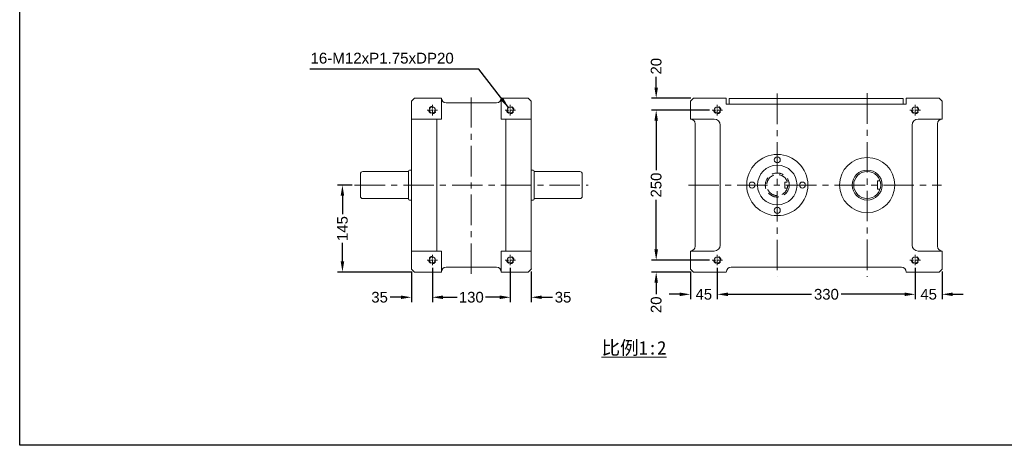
# Model space of a CAD drawing. Header units: inches. Extents: x -82 to 1220, y -51 to 859.
# Tile 1 of 3: x -82 to 739, y -51 to 304. Entities that reach past the tile are written whole.
import ezdxf

# ---------------------------------------------------------------- set-up
doc = ezdxf.new("R2010")
doc.units = ezdxf.units.IN
doc.header["$MEASUREMENT"] = 0
doc.linetypes.add('CENTER', pattern=[50.8, 31.75, -6.35, 6.35, -6.35])
doc.linetypes.add('HIDDEN2', pattern=[4.7625, 3.175, -1.5875])
for name, color, linetype, lineweight in [('0.5縮小', 7, 'Continuous', 20), ('中心線', 1, 'CENTER', 20), ('付虛線', 54, 'HIDDEN2', 15), ('實線', 7, 'Continuous', 35), ('標注', 3, 'Continuous', 20)]:
    doc.layers.add(name, color=color, linetype=linetype, lineweight=lineweight)
doc.layers.add('A主綫', color=7, linetype='Continuous')
doc.styles.get("Standard").update_dxf_attribs({"font": 'arial.ttf'})
doc.dimstyles.new('pu150ds', dxfattribs={"dimtxt": 8.9, "dimasz": 8.8, "dimexe": 4, "dimexo": 2, "dimgap": 2.5, "dimtad": 0, "dimdec": 4, "dimdsep": 46, "dimtxsty": 'Standard', "dimcen": 0, "dimadec": 0, "dimazin": 0, "dimtfac": 1, "dimtdec": 4, "dimtofl": 0, "dimtmove": 0, "dimatfit": 3, "dimfxl": 0, "dimtolj": 1, "dimtzin": 0, "dimarcsym": 0})

# ---------------------------------------------------------------- blocks, each defined once
blk = doc.blocks.new('*D38')
at = {"layer": 'Defpoints', "color": 0, "ltscale": 0.5}
for p in [(665.06, 98.83), (687.56, 95.73), (687.56, 74.66)]:
    blk.add_point(p, dxfattribs=at)
at = {"layer": '標注', "color": 0, "lineweight": -2, "ltscale": 0.5}
for p, q in [((665.06, 96.83), (665.06, 70.66)), ((687.56, 93.73), (687.56, 70.66)), ((656.26, 74.66), (647.46, 74.66)), ((696.36, 74.66), (705.16, 74.66))]:
    blk.add_line(p, q, dxfattribs=at)
at = {"layer": '標注', "color": 0, "ltscale": 0.5}
for points in [[(656.26, 76.13), (656.26, 73.2), (665.06, 74.66)], [(696.36, 76.13), (696.36, 73.2), (687.56, 74.66)]]:
    blk.add_solid(points, dxfattribs=at)
at = {"layer": '標注', "color": 0, "ltscale": 0.5, "insert": (676.31, 74.66), "char_height": 8.9, "attachment_point": 5}
blk.add_mtext('\\A1;45', dxfattribs=at)
blk = doc.blocks.new('*D8')
at = {"layer": 'Defpoints', "color": 0, "ltscale": 0.5}
for p in [(500.06, 98.83), (665.06, 98.83), (500.06, 74.66)]:
    blk.add_point(p, dxfattribs=at)
at = {"layer": '標注', "color": 0, "lineweight": -2, "ltscale": 0.5}
for p, q in [((500.06, 96.83), (500.06, 70.66)), ((665.06, 96.83), (665.06, 70.66)), ((508.86, 74.66), (578.74, 74.66)), ((656.26, 74.66), (603.37, 74.66))]:
    blk.add_line(p, q, dxfattribs=at)
at = {"layer": '標注', "color": 0, "ltscale": 0.5}
for points in [[(508.86, 76.13), (508.86, 73.2), (500.06, 74.66)], [(656.26, 76.13), (656.26, 73.2), (665.06, 74.66)]]:
    blk.add_solid(points, dxfattribs=at)
at = {"layer": '標注', "color": 0, "ltscale": 0.5, "insert": (591.05, 74.66), "char_height": 8.9, "attachment_point": 5}
blk.add_mtext('\\A1;330', dxfattribs=at)
blk = doc.blocks.new('*D39')
at = {"layer": 'Defpoints', "color": 0, "ltscale": 0.5}
for p in [(500.06, 98.83), (477.56, 95.73), (477.56, 74.66)]:
    blk.add_point(p, dxfattribs=at)
at = {"layer": '標注', "color": 0, "lineweight": -2, "ltscale": 0.5}
for p, q in [((477.56, 93.73), (477.56, 70.66)), ((500.06, 96.83), (500.06, 70.66)), ((468.76, 74.66), (459.96, 74.66)), ((508.86, 74.66), (517.66, 74.66))]:
    blk.add_line(p, q, dxfattribs=at)
at = {"layer": '標注', "color": 0, "ltscale": 0.5}
for points in [[(468.76, 76.13), (468.76, 73.2), (477.56, 74.66)], [(508.86, 76.13), (508.86, 73.2), (500.06, 74.66)]]:
    blk.add_solid(points, dxfattribs=at)
at = {"layer": '標注', "color": 0, "ltscale": 0.5, "insert": (488.81, 74.66), "char_height": 8.9, "attachment_point": 5}
blk.add_mtext('\\A1;45', dxfattribs=at)
blk = doc.blocks.new('*D40')
at = {"layer": 'Defpoints', "color": 0, "ltscale": 0.5}
for p in [(262.38, 98.83), (244.88, 95.73), (244.88, 72.2)]:
    blk.add_point(p, dxfattribs=at)
at = {"layer": '標注', "color": 0, "lineweight": -2, "ltscale": 0.5}
for p, q in [((244.88, 93.73), (244.88, 68.2)), ((262.38, 96.83), (262.38, 68.2)), ((236.08, 72.2), (227.28, 72.2)), ((271.18, 72.2), (279.98, 72.2))]:
    blk.add_line(p, q, dxfattribs=at)
at = {"layer": '標注', "color": 0, "ltscale": 0.5}
for points in [[(236.08, 73.66), (236.08, 70.73), (244.88, 72.2)], [(271.18, 73.66), (271.18, 70.73), (262.38, 72.2)]]:
    blk.add_solid(points, dxfattribs=at)
at = {"layer": '標注', "color": 0, "ltscale": 0.5, "insert": (218.37, 72.2), "char_height": 8.9, "attachment_point": 5}
blk.add_mtext('\\A1;35', dxfattribs=at)
blk = doc.blocks.new('*D41')
at = {"layer": 'Defpoints', "color": 0, "ltscale": 0.5}
for p in [(262.38, 98.83), (327.38, 98.83), (327.38, 72.2)]:
    blk.add_point(p, dxfattribs=at)
at = {"layer": '標注', "color": 0, "lineweight": -2, "ltscale": 0.5}
for p, q in [((262.38, 96.83), (262.38, 68.2)), ((327.38, 96.83), (327.38, 68.2)), ((271.18, 72.2), (282.98, 72.2)), ((318.58, 72.2), (306.78, 72.2))]:
    blk.add_line(p, q, dxfattribs=at)
at = {"layer": '標注', "color": 0, "ltscale": 0.5}
for points in [[(271.18, 73.66), (271.18, 70.73), (262.38, 72.2)], [(318.58, 73.66), (318.58, 70.73), (327.38, 72.2)]]:
    blk.add_solid(points, dxfattribs=at)
at = {"layer": '標注', "color": 0, "ltscale": 0.5, "insert": (294.88, 72.2), "char_height": 8.9, "attachment_point": 5}
blk.add_mtext('\\A1;130', dxfattribs=at)
blk = doc.blocks.new('*D42')
at = {"layer": 'Defpoints', "color": 0, "ltscale": 0.5}
for p in [(327.38, 98.83), (344.88, 95.73), (344.88, 72.2)]:
    blk.add_point(p, dxfattribs=at)
at = {"layer": '標注', "color": 0, "lineweight": -2, "ltscale": 0.5}
for p, q in [((327.38, 96.83), (327.38, 68.2)), ((344.88, 93.73), (344.88, 68.2)), ((318.58, 72.2), (309.78, 72.2)), ((353.68, 72.2), (362.48, 72.2))]:
    blk.add_line(p, q, dxfattribs=at)
at = {"layer": '標注', "color": 0, "ltscale": 0.5}
for points in [[(318.58, 73.66), (318.58, 70.73), (327.38, 72.2)], [(353.68, 73.66), (353.68, 70.73), (344.88, 72.2)]]:
    blk.add_solid(points, dxfattribs=at)
at = {"layer": '標注', "color": 0, "ltscale": 0.5, "insert": (371.38, 72.2), "char_height": 8.9, "attachment_point": 5}
blk.add_mtext('\\A1;35', dxfattribs=at)
blk = doc.blocks.new('*D43')
at = {"layer": 'Defpoints', "color": 0, "ltscale": 0.5}
for p in [(187.36, 165.73), (197.55, 165.73), (247.38, 93.23)]:
    blk.add_point(p, dxfattribs=at)
at = {"layer": '標注', "color": 0, "lineweight": -2, "ltscale": 0.5}
for p, q in [((195.55, 165.73), (183.36, 165.73)), ((187.36, 156.93), (187.36, 141.43)), ((187.36, 102.03), (187.36, 117.54)), ((245.38, 93.23), (183.36, 93.23))]:
    blk.add_line(p, q, dxfattribs=at)
at = {"layer": '標注', "color": 0, "ltscale": 0.5}
for points in [[(185.9, 156.93), (188.83, 156.93), (187.36, 165.73)], [(185.9, 102.03), (188.83, 102.03), (187.36, 93.23)]]:
    blk.add_solid(points, dxfattribs=at)
at = {"layer": '標注', "color": 0, "ltscale": 0.5, "insert": (187.36, 129.48), "char_height": 8.9, "attachment_point": 5, "rotation": 90}
blk.add_mtext('\\A1;145', dxfattribs=at)
blk = doc.blocks.new('*D44')
at = {"layer": 'Defpoints', "color": 0, "ltscale": 0.5}
for p in [(449.07, 103.23), (495.66, 103.23), (480.06, 93.23)]:
    blk.add_point(p, dxfattribs=at)
at = {"layer": '標注', "color": 0, "lineweight": -2, "ltscale": 0.5}
for p, q in [((449.07, 112.03), (449.07, 120.83)), ((493.66, 103.23), (445.07, 103.23)), ((478.06, 93.23), (445.07, 93.23)), ((449.07, 84.43), (449.07, 74.86))]:
    blk.add_line(p, q, dxfattribs=at)
at = {"layer": '標注', "color": 0, "ltscale": 0.5}
for points in [[(447.6, 112.03), (450.54, 112.03), (449.07, 103.23)], [(447.6, 84.43), (450.54, 84.43), (449.07, 93.23)]]:
    blk.add_solid(points, dxfattribs=at)
at = {"layer": '標注', "color": 0, "ltscale": 0.5, "insert": (449.07, 65.93), "char_height": 8.9, "attachment_point": 5, "rotation": 90}
blk.add_mtext('\\A1;20', dxfattribs=at)
blk = doc.blocks.new('*D45')
at = {"layer": 'Defpoints', "color": 0, "ltscale": 0.5}
for p in [(449.07, 228.23), (495.66, 228.23), (495.66, 103.23)]:
    blk.add_point(p, dxfattribs=at)
at = {"layer": '標注', "color": 0, "lineweight": -2, "ltscale": 0.5}
for p, q in [((493.66, 228.23), (445.07, 228.23)), ((449.07, 219.43), (449.07, 178.12)), ((449.07, 112.03), (449.07, 153.34)), ((493.66, 103.23), (445.07, 103.23))]:
    blk.add_line(p, q, dxfattribs=at)
at = {"layer": '標注', "color": 0, "ltscale": 0.5}
for points in [[(447.6, 219.43), (450.54, 219.43), (449.07, 228.23)], [(447.6, 112.03), (450.54, 112.03), (449.07, 103.23)]]:
    blk.add_solid(points, dxfattribs=at)
at = {"layer": '標注', "color": 0, "ltscale": 0.5, "insert": (449.07, 165.73), "char_height": 8.9, "attachment_point": 5, "rotation": 90}
blk.add_mtext('\\A1;250', dxfattribs=at)
blk = doc.blocks.new('*D46')
at = {"layer": 'Defpoints', "color": 0, "ltscale": 0.5}
for p in [(449.07, 238.23), (480.06, 238.23), (495.66, 228.23)]:
    blk.add_point(p, dxfattribs=at)
at = {"layer": '標注', "color": 0, "lineweight": -2, "ltscale": 0.5}
for p, q in [((449.07, 247.03), (449.07, 255.83)), ((478.06, 238.23), (445.07, 238.23)), ((493.66, 228.23), (445.07, 228.23)), ((449.07, 219.43), (449.07, 210.63))]:
    blk.add_line(p, q, dxfattribs=at)
at = {"layer": '標注', "color": 0, "ltscale": 0.5}
for points in [[(447.6, 247.03), (450.54, 247.03), (449.07, 238.23)], [(447.6, 219.43), (450.54, 219.43), (449.07, 228.23)]]:
    blk.add_solid(points, dxfattribs=at)
at = {"layer": '標注', "color": 0, "ltscale": 0.5, "insert": (449.07, 264.77), "char_height": 8.9, "attachment_point": 5, "rotation": 90}
blk.add_mtext('\\A1;20', dxfattribs=at)

msp = doc.modelspace()

# ---------------------------------------------------------------- linework, layer by layer
at = {"layer": '0.5縮小'}
for p, q in [((244.87846, 235.7316), (247.37846, 238.2316)), ((247.37846, 238.2316), (269.87846, 238.2316)), ((269.87846, 220.7316), (269.87846, 238.2316)), ((342.37846, 238.2316), (319.87846, 238.2316)), ((319.87846, 220.7316), (319.87846, 238.2316)), ((342.37846, 238.2316), (344.87846, 235.7316)), ((477.56062, 235.7316), (480.06062, 238.2316)), ((507.56062, 238.2316), (480.06062, 238.2316)), ((507.56062, 233.2316), (507.56062, 238.2316)), ((685.06062, 238.2316), (657.56062, 238.2316)), ((657.56062, 233.2316), (657.56062, 238.2316)), ((687.56062, 235.7316), (685.06062, 238.2316)), ((244.87846, 95.7316), (244.87846, 235.7316)), ((273.87846, 234.2316), (294.87846, 234.2316)), ((315.87846, 234.2316), (294.87846, 234.2316)), ((344.87846, 95.7316), (344.87846, 235.7316)), ((477.56062, 235.7316), (477.56062, 220.7316)), ((657.56062, 233.2316), (507.56062, 233.2316)), ((655.06062, 237.7316), (510.06062, 237.7316)), ((510.06062, 233.2316), (510.06062, 237.7316)), ((655.06062, 233.2316), (655.06062, 237.7316)), ((687.56062, 235.7316), (687.56062, 220.7316)), ((269.87846, 220.7316), (244.87846, 220.7316)), ((266.01179, 110.7316), (266.01179, 220.7316)), ((344.87846, 220.7316), (319.87846, 220.7316)), ((323.74512, 110.7316), (323.74512, 220.7316)), ((477.56062, 220.7316), (497.56062, 220.7316)), ((481.56062, 216.7316), (481.56062, 165.7316)), ((502.56062, 215.7316), (502.56062, 165.7316)), ((662.56062, 215.7316), (662.56062, 165.7316)), ((687.56062, 220.7316), (667.56062, 220.7316)), ((683.56062, 216.7316), (683.56062, 165.7316)), ((202.37846, 156.4816), (202.37846, 174.9816)), ((242.37846, 176.9816), (204.37846, 176.9816)), ((242.37846, 177.2316), (242.37846, 154.2316)), ((244.87846, 178.2316), (243.37846, 178.2316)), ((344.87846, 178.2316), (346.37846, 178.2316)), ((347.37846, 177.2316), (347.37846, 154.2316)), ((347.37846, 176.9816), (385.37846, 176.9816)), ((387.37846, 174.9816), (387.37846, 156.4816)), ((481.56062, 114.7316), (481.56062, 165.7316)), ((502.56062, 115.7316), (502.56062, 165.7316)), ((662.56062, 115.7316), (662.56062, 165.7316)), ((683.56062, 114.7316), (683.56062, 165.7316)), ((242.37846, 154.4816), (204.37846, 154.4816)), ((244.87846, 153.2316), (243.37846, 153.2316)), ((344.87846, 153.2316), (346.37846, 153.2316)), ((347.37846, 154.4816), (385.37846, 154.4816)), ((269.87846, 110.7316), (244.87846, 110.7316)), ((269.87846, 110.7316), (269.87846, 93.2316)), ((319.87846, 110.7316), (319.87846, 93.2316)), ((344.87846, 110.7316), (319.87846, 110.7316)), ((477.56062, 95.7316), (477.56062, 110.7316)), ((477.56062, 110.7316), (497.56062, 110.7316)), ((687.56062, 110.7316), (667.56062, 110.7316)), ((687.56062, 95.7316), (687.56062, 110.7316)), ((244.87846, 95.7316), (247.37846, 93.2316)), ((247.37846, 93.2316), (269.87846, 93.2316)), ((273.87846, 97.2316), (294.87846, 97.2316)), ((315.87846, 97.2316), (294.87846, 97.2316)), ((342.37846, 93.2316), (319.87846, 93.2316)), ((342.37846, 93.2316), (344.87846, 95.7316)), ((477.56062, 95.7316), (480.06062, 93.2316)), ((507.56062, 93.2316), (480.06062, 93.2316)), ((653.56062, 97.2316), (511.56062, 97.2316)), ((685.06062, 93.2316), (657.56062, 93.2316)), ((687.56062, 95.7316), (685.06062, 93.2316))]:
    msp.add_line(p, q, dxfattribs=at)
at = {"layer": '0.5縮小', "lineweight": 13}
for p, q in [((633.56062, 169.2316), (633.56062, 162.2316)), ((633.56062, 169.2316), (635.75232, 169.2316)), ((633.56062, 162.2316), (635.75232, 162.2316))]:
    msp.add_line(p, q, dxfattribs=at)
at = {"layer": '0.5縮小'}
for centre, radius in [((550.06062, 165.7316), 25.5), ((550.06062, 186.7316), 2.5), ((550.06062, 165.7316), 16.5), ((625.06062, 165.7316), 23), ((529.06062, 165.7316), 2.5), ((571.06062, 165.7316), 2.5), ((550.06062, 144.7316), 2.5)]:
    msp.add_circle(centre, radius, dxfattribs=at)
at = {"layer": '0.5縮小', "lineweight": 13}
for radius in [12.5, 11.25]:
    msp.add_circle((625.06062, 165.7316), radius, dxfattribs=at)
at = {"layer": '0.5縮小'}
for centre, radius, start, end in [((273.87846, 238.2316), 4, 180, 270), ((315.87846, 238.2316), 4, 270, 0), ((477.56062, 216.7316), 4, 0, 90), ((497.56062, 215.7316), 5, 0, 90), ((667.56062, 215.7316), 5, 90, 180), ((687.56062, 216.7316), 4, 90, 180), ((204.37846, 174.9816), 2, 90, 180), ((243.37846, 177.2316), 1, 90, 180), ((346.37846, 177.2316), 1, 0, 90), ((385.37846, 174.9816), 2, 0, 90), ((204.37846, 156.4816), 2, 180, 270), ((385.37846, 156.4816), 2, 270, 0), ((243.37846, 154.2316), 1, 180, 270), ((346.37846, 154.2316), 1, 270, 0), ((497.56062, 115.7316), 5, 270, 0), ((667.56062, 115.7316), 5, 180, 270), ((477.56062, 114.7316), 4, 270, 0), ((687.56062, 114.7316), 4, 180, 270), ((273.87846, 93.2316), 4, 90, 180), ((315.87846, 93.2316), 4, 0, 90), ((511.56062, 93.2316), 4, 90, 180), ((653.56062, 93.2316), 4, 0, 90)]:
    msp.add_arc(centre, radius, start, end, dxfattribs=at)
msp.add_point((344.87846, 95.7316), dxfattribs=at)
at = {"layer": 'A主綫'}
msp.add_lwpolyline([(-81.8202, 858.82256), (1214.9298, 858.82256), (1214.9298, -51.17744), (-81.8202, -51.17744)], close=True, dxfattribs=at)
at = {"layer": '中心線', "ltscale": 0.8}
for p, q in [((294.87846, 91.67812), (294.87846, 238.5745)), ((550.06062, 241.9816), (550.06062, 89.4816)), ((625.06062, 242.2316), (625.06062, 89.2316)), ((197.54856, 165.7316), (392.20836, 165.7316)), ((475.99374, 165.7316), (687.10047, 165.7316))]:
    msp.add_line(p, q, dxfattribs=at)
at = {"layer": '中心線', "ltscale": 0.15}
for p, q in [((262.37846, 223.83054), (262.37846, 232.63266)), ((327.37846, 223.83054), (327.37846, 232.63266)), ((500.06062, 223.83054), (500.06062, 232.63266)), ((665.06062, 223.83054), (665.06062, 232.63266)), ((257.9774, 228.2316), (266.77952, 228.2316)), ((331.77952, 228.2316), (322.9774, 228.2316)), ((504.46168, 228.2316), (495.65956, 228.2316)), ((669.46168, 228.2316), (660.65956, 228.2316)), ((262.37846, 98.83054), (262.37846, 107.63266)), ((327.37846, 98.83054), (327.37846, 107.63266)), ((500.06062, 98.83054), (500.06062, 107.63266)), ((665.06062, 98.83054), (665.06062, 107.63266)), ((257.9774, 103.2316), (266.77952, 103.2316)), ((331.77952, 103.2316), (322.9774, 103.2316)), ((504.46168, 103.2316), (495.65956, 103.2316)), ((669.46168, 103.2316), (660.65956, 103.2316))]:
    msp.add_line(p, q, dxfattribs=at)
at = {"layer": '付虛線', "ltscale": 3}
for p, q in [((556.31062, 168.2316), (558.44588, 168.2316)), ((556.31062, 168.2316), (556.31062, 163.2316)), ((556.31062, 163.2316), (558.44588, 163.2316))]:
    msp.add_line(p, q, dxfattribs=at)
for radius in [10, 8.75]:
    msp.add_circle((550.06062, 165.7316), radius, dxfattribs=at)
at = {"layer": '付虛線', "lineweight": 13}
for centre, start, end in [((262.37846, 228.2316), 90, 0), ((327.37846, 228.2316), 180, 90), ((500.06062, 228.2316), 180, 90), ((665.06062, 228.2316), 180, 90), ((262.37846, 103.2316), 90, 0), ((327.37846, 103.2316), 180, 90), ((500.06062, 103.2316), 180, 90), ((665.06062, 103.2316), 180, 90)]:
    msp.add_arc(centre, 3, start, end, dxfattribs=at)
at = {"layer": '實線', "lineweight": 13, "ltscale": 0.5}
for centre in [(262.37846, 228.2316), (327.37846, 228.2316), (500.06062, 228.2316), (665.06062, 228.2316), (262.37846, 103.2316), (327.37846, 103.2316), (500.06062, 103.2316), (665.06062, 103.2316)]:
    msp.add_circle(centre, 2.575, dxfattribs=at)

# ---------------------------------------------------------------- texts
at = {"layer": '標注', "ltscale": 0.5, "attachment_point": 1}
for s, insert, char_height, width in [('16-M12xP1.75xDP20', (160.74626, 275.99748), 9, 24.4868121), ('{\\fSimSun|b0|i0|c134|p2;\\L比例1:2}', (403.51151, 35.76927), 11.34, 175.8863846)]:
    msp.add_mtext(s, dxfattribs=dict(at, insert=insert, char_height=char_height, width=width))

# ---------------------------------------------------------------- dimensions: what is measured, and where the dimension line sits
at = {"layer": '標注', "ltscale": 0.5}
for base, p1, p2, text, picture, middle in [((449.07149, 238.2316), (495.65956, 228.2316), (480.06062, 238.2316), '20', '*D46', (449.07149, 264.7668)), ((449.07149, 228.2316), (495.65956, 103.2316), (495.65956, 228.2316), '250', '*D45', (449.07149, 165.7316)), ((187.3631, 165.7316), (247.37846, 93.2316), (197.54856, 165.7316), '145', '*D43', (187.3631, 129.4816))]:
    dim = msp.add_linear_dim(base=base, p1=p1, p2=p2, angle=90, text=text, dimstyle='pu150ds', dxfattribs=at)
    dim.commit()
    dim.dimension.update_dxf_attribs({"geometry": picture, "text_midpoint": middle})
dim = msp.add_linear_dim(base=(449.07149, 103.2316), p1=(480.06062, 93.2316), p2=(495.65956, 103.2316), angle=90, text='20', dimstyle='pu150ds', dxfattribs=at)
dim.commit()
dim.dimension.update_dxf_attribs({"geometry": '*D44', "text_midpoint": (449.07149, 65.92684), "dimtype": 160})
for base, p1, p2, text, picture, middle in [((244.87846, 72.19524), (262.37846, 98.83054), (244.87846, 95.7316), '35', '*D40', (218.37361, 72.19524)), ((327.37846, 72.19524), (262.37846, 98.83054), (327.37846, 98.83054), '130', '*D41', (294.87846, 72.19524)), ((344.87846, 72.19524), (327.37846, 98.83054), (344.87846, 95.7316), '35', '*D42', (371.3833, 72.19524)), ((477.56062, 74.66338), (500.06062, 98.83054), (477.56062, 95.7316), '45', '*D39', (488.81062, 74.66338)), ((687.56062, 74.66338), (665.06062, 98.83054), (687.56062, 95.7316), '45', '*D38', (676.31062, 74.66338))]:
    dim = msp.add_linear_dim(base=base, p1=p1, p2=p2, text=text, dimstyle='pu150ds', dxfattribs=at)
    dim.commit()
    dim.dimension.update_dxf_attribs({"geometry": picture, "text_midpoint": middle})
dim = msp.add_linear_dim(base=(500.06062, 74.66338), p1=(665.06062, 98.83054), p2=(500.06062, 98.83054), text='330', dimstyle='pu150ds', dxfattribs=at)
dim.commit()
dim.dimension.update_dxf_attribs({"geometry": '*D8', "text_midpoint": (591.05266, 74.66338), "dimtype": 160})

# ---------------------------------------------------------------- leaders
msp.add_leader([(325.82675, 230.28656), (301.21733, 262.43629), (160.09008, 262.43629)], dimstyle='pu150ds', override={"dimgap": 2.5, "dimtad": 0}, dxfattribs=at)

doc.saveas('drawing.dxf')
